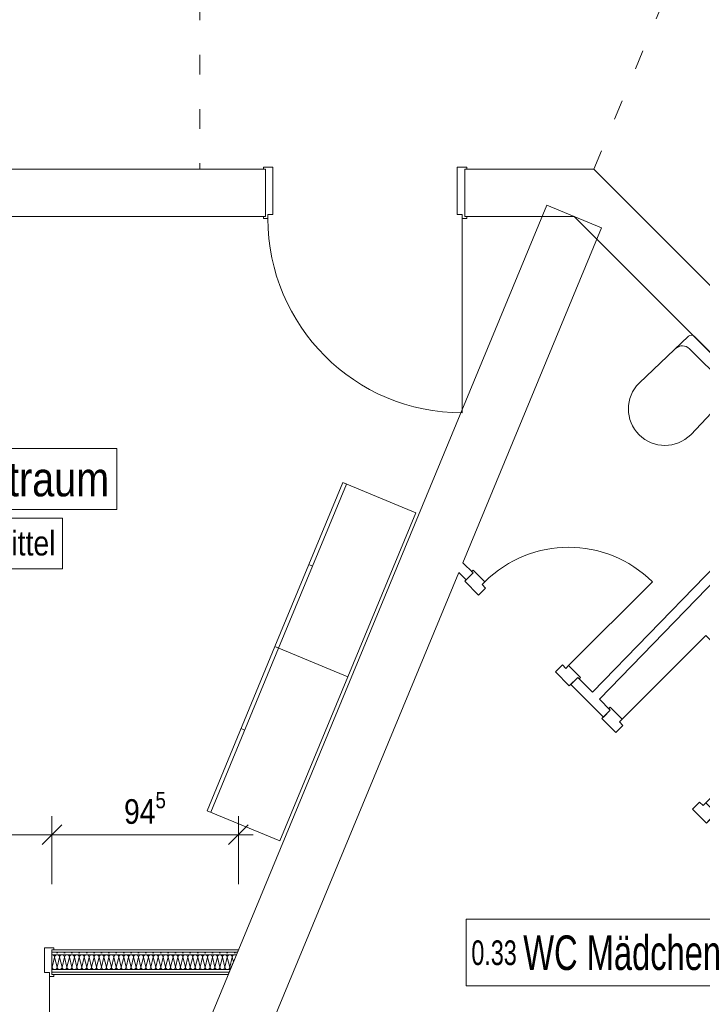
# Model space of a CAD drawing. Header units: metres. Extents: x -79 to 740, y -195 to 69.
# Tile 155 of 200: x 32.1 to 35.56, y 39.94 to 44.93. Entities that reach past the tile are written whole.
import ezdxf

# ---------------------------------------------------------------- set-up
doc = ezdxf.new("R2010")
doc.units = ezdxf.units.M
doc.header["$MEASUREMENT"] = 0
doc.linetypes.add('Punktlinie weit', pattern=[0.18, 0.005, -0.175])
for name, color, linetype in [('10 Wand außen', 7, 'Continuous'), ('10 Wand innen', 7, 'Continuous'), ('50 Sanitäreinrichtung', 7, 'Continuous'), ('80 Raum', 7, 'Continuous'), ('80 Raum 50stel', 7, 'Continuous'), ('90 Allgemein Bemaßung', 7, 'Continuous'), ('Abbruch_80 Raumbez Abbruch 50stel', 7, 'Continuous'), ('Neubau_10 Wand innen GK', 7, 'Continuous'), ('Neubau_50 Möblierung', 7, 'Continuous')]:
    doc.layers.add(name, color=color, linetype=linetype)
doc.styles.add('ERSTELLTER_STIL_2', font='ARIALN.TTF')
doc.dimstyles.new('ERSTELLTER_STIL__2', dxfattribs={"dimtxt": 0.125, "dimasz": 0.095143, "dimexe": 0.18, "dimexo": 0.25, "dimgap": 0, "dimtad": 1, "dimtih": 1, "dimtoh": 1, "dimzin": 0, "dimdsep": 46, "dimtxsty": 'ERSTELLTER_STIL_2', "dimblk": 'ARROWHEAD_6', "dimblk1": 'ARROWHEAD_6', "dimblk2": 'ARROWHEAD_6', "dimcen": 0.09, "dimclrd": 7, "dimclre": 7, "dimclrt": 7, "dimazin": 0, "dimtfac": 1, "dimtdec": 4, "dimtmove": 0, "dimatfit": 3, "dimfxl": 1, "dimtolj": 1, "dimtzin": 0, "dimarcsym": 0})
pattern_1 = [(0, (0, 0), (0, 0.0375), [0, -0.0375])]

# ---------------------------------------------------------------- blocks, each defined once
blk = doc.blocks.new('Blockrahmentür 1-Fl 27')
at = {"layer": '10 Wand außen', "color": 7, "linetype": 'Continuous', "lineweight": 13}
for p, q in [((0.4925, 0.01), (0.4925, 0.995)), ((-0.4925, 0.01), (-0.515, 0.01)), ((-0.515, 0.01), (-0.515, 0)), ((-0.515, 0), (-0.505, 0)), ((-0.505, 0), (-0.505, -0.24)), ((-0.4925, -0.01), (-0.4925, 0.01)), ((0.4925, -0.01), (0.4925, 0.01)), ((0.4925, 0.01), (0.515, 0.01)), ((0.515, 0), (0.505, 0)), ((0.505, 0), (0.505, -0.24)), ((0.515, 0.01), (0.515, 0)), ((-0.4675, -0.01), (-0.4925, -0.01)), ((-0.4675, -0.25), (-0.4675, -0.01)), ((0.4675, -0.25), (0.4675, -0.01)), ((0.4675, -0.01), (0.4925, -0.01)), ((-0.505, -0.24), (-0.515, -0.24)), ((-0.515, -0.24), (-0.515, -0.25)), ((0.505, -0.24), (0.515, -0.24)), ((0.515, -0.24), (0.515, -0.25)), ((-0.515, -0.25), (-0.4675, -0.25)), ((0.515, -0.25), (0.4675, -0.25))]:
    blk.add_line(p, q, dxfattribs=at)
at = {"layer": '10 Wand außen', "color": 7, "linetype": 'Continuous', "lineweight": 9}
for p, q in [((-0.505, 0), (-0.505, -0.24)), ((-0.505, 0), (-0.505, -0.24)), ((0.505, 0), (0.505, -0.24)), ((0.505, 0), (0.505, -0.24))]:
    blk.add_line(p, q, dxfattribs=at)
blk.add_arc((0.4925, 0.01), 0.985, 90, 180, dxfattribs=at)
blk = doc.blocks.new('Blockrahmentür 1-Fl 27_24')
at = {"layer": '10 Wand innen', "color": 7, "linetype": 'Continuous', "lineweight": 13}
for p, q in [((0.3, 0.01), (0.3, 0.61)), ((-0.3, 0.01), (-0.385, 0.01)), ((-0.385, 0.01), (-0.385, 0)), ((-0.385, 0), (-0.375, 0)), ((-0.375, 0), (-0.375, -0.06)), ((-0.3, -0.01), (-0.3, 0.01)), ((0.3, -0.01), (0.3, 0.01)), ((0.3, 0.01), (0.385, 0.01)), ((0.385, 0), (0.375, 0)), ((0.375, 0), (0.375, -0.06)), ((0.385, 0.01), (0.385, 0)), ((-0.275, -0.01), (-0.3, -0.01)), ((-0.275, -0.06), (-0.275, -0.01)), ((0.275, -0.06), (0.275, -0.01)), ((0.275, -0.01), (0.3, -0.01)), ((-0.375, -0.06), (-0.275, -0.06)), ((0.375, -0.06), (0.275, -0.06))]:
    blk.add_line(p, q, dxfattribs=at)
at = {"layer": '10 Wand innen', "color": 7, "linetype": 'Continuous', "lineweight": 9}
for p, q in [((-0.375, 0), (-0.375, -0.05)), ((-0.375, 0), (-0.375, -0.05)), ((0.375, 0), (0.375, -0.05)), ((0.375, 0), (0.375, -0.05))]:
    blk.add_line(p, q, dxfattribs=at)
blk.add_arc((0.3, 0.01), 0.6, 90, 180, dxfattribs=at)
blk = doc.blocks.new('*X116')
at = {"layer": 'Neubau_10 Wand innen GK', "color": 8, "linetype": 'Continuous', "lineweight": 9}
for p, q in [((32.2614, 40.1314), (32.2625, 40.1272)), ((32.275, 40.1772), (32.2625, 40.1272)), ((32.275, 40.1772), (32.2875, 40.1272)), ((32.3, 40.1772), (32.2875, 40.1272)), ((32.3, 40.1772), (32.3125, 40.1272)), ((32.325, 40.1772), (32.3125, 40.1272)), ((32.325, 40.1772), (32.3375, 40.1272)), ((32.35, 40.1772), (32.3375, 40.1272)), ((32.35, 40.1772), (32.3625, 40.1272)), ((32.375, 40.1772), (32.3625, 40.1272)), ((32.375, 40.1772), (32.3875, 40.1272)), ((32.4, 40.1772), (32.3875, 40.1272)), ((32.4, 40.1772), (32.4125, 40.1272)), ((32.425, 40.1772), (32.4125, 40.1272)), ((32.425, 40.1772), (32.4375, 40.1272)), ((32.45, 40.1772), (32.4375, 40.1272)), ((32.45, 40.1772), (32.4625, 40.1272)), ((32.475, 40.1772), (32.4625, 40.1272)), ((32.475, 40.1772), (32.4875, 40.1272)), ((32.5, 40.1772), (32.4875, 40.1272)), ((32.5, 40.1772), (32.5125, 40.1272)), ((32.525, 40.1772), (32.5125, 40.1272)), ((32.525, 40.1772), (32.5375, 40.1272)), ((32.55, 40.1772), (32.5375, 40.1272)), ((32.55, 40.1772), (32.5625, 40.1272)), ((32.575, 40.1772), (32.5625, 40.1272)), ((32.575, 40.1772), (32.5875, 40.1272)), ((32.6, 40.1772), (32.5875, 40.1272)), ((32.6, 40.1772), (32.6125, 40.1272)), ((32.625, 40.1772), (32.6125, 40.1272)), ((32.625, 40.1772), (32.6375, 40.1272)), ((32.65, 40.1772), (32.6375, 40.1272)), ((32.65, 40.1772), (32.6625, 40.1272)), ((32.675, 40.1772), (32.6625, 40.1272)), ((32.675, 40.1772), (32.6875, 40.1272)), ((32.7, 40.1772), (32.6875, 40.1272)), ((32.7, 40.1772), (32.7125, 40.1272)), ((32.725, 40.1772), (32.7125, 40.1272)), ((32.725, 40.1772), (32.7375, 40.1272)), ((32.75, 40.1772), (32.7375, 40.1272)), ((32.75, 40.1772), (32.7625, 40.1272)), ((32.775, 40.1772), (32.7625, 40.1272)), ((32.775, 40.1772), (32.7875, 40.1272)), ((32.8, 40.1772), (32.7875, 40.1272)), ((32.8, 40.1772), (32.8125, 40.1272)), ((32.825, 40.1772), (32.8125, 40.1272)), ((32.825, 40.1772), (32.8375, 40.1272)), ((32.85, 40.1772), (32.8375, 40.1272)), ((32.85, 40.1772), (32.8625, 40.1272)), ((32.875, 40.1772), (32.8625, 40.1272)), ((32.875, 40.1772), (32.8875, 40.1272)), ((32.9, 40.1772), (32.8875, 40.1272)), ((32.9, 40.1772), (32.9125, 40.1272)), ((32.925, 40.1772), (32.9125, 40.1272)), ((32.925, 40.1772), (32.9375, 40.1272)), ((32.95, 40.1772), (32.9375, 40.1272)), ((32.95, 40.1772), (32.9625, 40.1272)), ((32.975, 40.1772), (32.9625, 40.1272)), ((32.975, 40.1772), (32.9875, 40.1272)), ((33, 40.1772), (32.9875, 40.1272)), ((33, 40.1772), (33.0125, 40.1272)), ((33.025, 40.1772), (33.0125, 40.1272)), ((33.025, 40.1772), (33.0375, 40.1272)), ((33.05, 40.1772), (33.0375, 40.1272)), ((33.05, 40.1772), (33.0625, 40.1272)), ((33.075, 40.1772), (33.0625, 40.1272)), ((33.075, 40.1772), (33.0875, 40.1272)), ((33.1, 40.1772), (33.0875, 40.1272)), ((33.1, 40.1772), (33.1125, 40.1272)), ((33.125, 40.1772), (33.1125, 40.1272)), ((33.125, 40.1772), (33.1375, 40.1272)), ((33.15, 40.1772), (33.1375, 40.1272)), ((33.15, 40.1772), (33.1625, 40.1272)), ((33.175, 40.1772), (33.1625, 40.1272)), ((33.175, 40.1772), (33.1809, 40.1534))]:
    blk.add_line(p, q, dxfattribs=at)
for centre, start, end in [((32.2625, 40.1772), 90, 94.8777), ((32.2625, 40.1772), 0, 90), ((32.2875, 40.1772), 90, 180), ((32.2875, 40.1772), 0, 90), ((32.3125, 40.1772), 90, 180), ((32.3125, 40.1772), 0, 90), ((32.3375, 40.1772), 90, 180), ((32.3375, 40.1772), 0, 90), ((32.3625, 40.1772), 90, 180), ((32.3625, 40.1772), 0, 90), ((32.3875, 40.1772), 90, 180), ((32.3875, 40.1772), 0, 90), ((32.4125, 40.1772), 90, 180), ((32.4125, 40.1772), 0, 90), ((32.4375, 40.1772), 90, 180), ((32.4375, 40.1772), 0, 90), ((32.4625, 40.1772), 90, 180), ((32.4625, 40.1772), 0, 90), ((32.4875, 40.1772), 90, 180), ((32.4875, 40.1772), 0, 90), ((32.5125, 40.1772), 90, 180), ((32.5125, 40.1772), 0, 90), ((32.5375, 40.1772), 90, 180), ((32.5375, 40.1772), 0, 90), ((32.5625, 40.1772), 90, 180), ((32.5625, 40.1772), 0, 90), ((32.5875, 40.1772), 90, 180), ((32.5875, 40.1772), 0, 90), ((32.6125, 40.1772), 90, 180), ((32.6125, 40.1772), 0, 90), ((32.6375, 40.1772), 90, 180), ((32.6375, 40.1772), 0, 90), ((32.6625, 40.1772), 90, 180), ((32.6625, 40.1772), 0, 90), ((32.6875, 40.1772), 90, 180), ((32.6875, 40.1772), 0, 90), ((32.7125, 40.1772), 90, 180), ((32.7125, 40.1772), 0, 90), ((32.7375, 40.1772), 90, 180), ((32.7375, 40.1772), 0, 90), ((32.7625, 40.1772), 90, 180), ((32.7625, 40.1772), 0, 90), ((32.7875, 40.1772), 90, 180), ((32.7875, 40.1772), 0, 90), ((32.8125, 40.1772), 90, 180), ((32.8125, 40.1772), 0, 90), ((32.8375, 40.1772), 90, 180), ((32.8375, 40.1772), 0, 90), ((32.8625, 40.1772), 90, 180), ((32.8625, 40.1772), 0, 90), ((32.8875, 40.1772), 90, 180), ((32.8875, 40.1772), 0, 90), ((32.9125, 40.1772), 90, 180), ((32.9125, 40.1772), 0, 90), ((32.9375, 40.1772), 90, 180), ((32.9375, 40.1772), 0, 90), ((32.9625, 40.1772), 90, 180), ((32.9625, 40.1772), 0, 90), ((32.9875, 40.1772), 90, 180), ((32.9875, 40.1772), 0, 90), ((33.0125, 40.1772), 90, 180), ((33.0125, 40.1772), 0, 90), ((33.0375, 40.1772), 90, 180), ((33.0375, 40.1772), 0, 90), ((33.0625, 40.1772), 90, 180), ((33.0625, 40.1772), 0, 90), ((33.0875, 40.1772), 90, 180), ((33.0875, 40.1772), 0, 90), ((33.1125, 40.1772), 90, 180), ((33.1125, 40.1772), 0, 90), ((33.1375, 40.1772), 90, 180), ((33.1375, 40.1772), 0, 90), ((33.1625, 40.1772), 90, 180), ((33.1625, 40.1772), 0, 90), ((33.1875, 40.1772), 90, 180), ((33.1875, 40.1772), 53.4397, 90), ((32.25, 40.1272), 336.2015, 0), ((32.275, 40.1272), 180, 270), ((32.275, 40.1272), 270, 0), ((32.3, 40.1272), 180, 270), ((32.3, 40.1272), 270, 0), ((32.325, 40.1272), 180, 270), ((32.325, 40.1272), 270, 0), ((32.35, 40.1272), 180, 270), ((32.35, 40.1272), 270, 0), ((32.375, 40.1272), 180, 270), ((32.375, 40.1272), 270, 0), ((32.4, 40.1272), 180, 270), ((32.4, 40.1272), 270, 0), ((32.425, 40.1272), 180, 270), ((32.425, 40.1272), 270, 0), ((32.45, 40.1272), 180, 270), ((32.45, 40.1272), 270, 0), ((32.475, 40.1272), 180, 270), ((32.475, 40.1272), 270, 0), ((32.5, 40.1272), 180, 270), ((32.5, 40.1272), 270, 0), ((32.525, 40.1272), 180, 270), ((32.525, 40.1272), 270, 0), ((32.55, 40.1272), 180, 270), ((32.55, 40.1272), 270, 0), ((32.575, 40.1272), 180, 270), ((32.575, 40.1272), 270, 0), ((32.6, 40.1272), 180, 270), ((32.6, 40.1272), 270, 0), ((32.625, 40.1272), 180, 270), ((32.625, 40.1272), 270, 0), ((32.65, 40.1272), 180, 270), ((32.65, 40.1272), 270, 0), ((32.675, 40.1272), 180, 270), ((32.675, 40.1272), 270, 0), ((32.7, 40.1272), 180, 270), ((32.7, 40.1272), 270, 0), ((32.725, 40.1272), 180, 270), ((32.725, 40.1272), 270, 0), ((32.75, 40.1272), 180, 270), ((32.75, 40.1272), 270, 0), ((32.775, 40.1272), 180, 270), ((32.775, 40.1272), 270, 0), ((32.8, 40.1272), 180, 270), ((32.8, 40.1272), 270, 0), ((32.825, 40.1272), 180, 270), ((32.825, 40.1272), 270, 0), ((32.85, 40.1272), 180, 270), ((32.85, 40.1272), 270, 0), ((32.875, 40.1272), 180, 270), ((32.875, 40.1272), 270, 0), ((32.9, 40.1272), 180, 270), ((32.9, 40.1272), 270, 0), ((32.925, 40.1272), 180, 270), ((32.925, 40.1272), 270, 0), ((32.95, 40.1272), 180, 270), ((32.95, 40.1272), 270, 0), ((32.975, 40.1272), 180, 270), ((32.975, 40.1272), 270, 0), ((33, 40.1272), 180, 270), ((33, 40.1272), 270, 0), ((33.025, 40.1272), 180, 270), ((33.025, 40.1272), 270, 0), ((33.05, 40.1272), 180, 270), ((33.05, 40.1272), 270, 0), ((33.075, 40.1272), 180, 270), ((33.075, 40.1272), 270, 0), ((33.1, 40.1272), 180, 270), ((33.1, 40.1272), 270, 0), ((33.125, 40.1272), 180, 270), ((33.125, 40.1272), 270, 0), ((33.15, 40.1272), 180, 270), ((33.15, 40.1272), 270, 0), ((33.175, 40.1272), 180, 226.1593)]:
    blk.add_arc(centre, 0.0125, start, end, dxfattribs=at)
blk = doc.blocks.new('Blockrahmentür 1-Fl 27_25')
at = {"layer": 'Neubau_10 Wand innen GK', "color": 7, "linetype": 'Continuous', "lineweight": 13}
for p, q in [((0.4925, 0.01), (0.4925, 0.995)), ((-0.4925, 0.01), (-0.515, 0.01)), ((-0.515, 0.01), (-0.515, 0)), ((-0.505, 0), (-0.505, -0.0125)), ((-0.505, 0), (-0.505, -0.0125)), ((-0.4925, -0.01), (-0.4925, 0.01)), ((0.4925, -0.01), (0.4925, 0.01)), ((0.4925, 0.01), (0.515, 0.01)), ((0.505, 0), (0.505, -0.0125)), ((0.505, 0), (0.505, -0.0125)), ((0.515, 0.01), (0.515, 0)), ((-0.515, 0), (-0.505, 0)), ((-0.505, 0), (-0.505, -0.125)), ((-0.505, -0.0125), (-0.505, -0.025)), ((-0.505, -0.0125), (-0.505, -0.025)), ((-0.505, -0.025), (-0.505, -0.1)), ((-0.505, -0.025), (-0.505, -0.1)), ((-0.4675, -0.01), (-0.4925, -0.01)), ((-0.4675, -0.135), (-0.4675, -0.01)), ((0.4675, -0.135), (0.4675, -0.01)), ((0.4675, -0.01), (0.4925, -0.01)), ((0.515, 0), (0.505, 0)), ((0.505, 0), (0.505, -0.125)), ((0.505, -0.0125), (0.505, -0.025)), ((0.505, -0.0125), (0.505, -0.025)), ((0.505, -0.025), (0.505, -0.1)), ((0.505, -0.025), (0.505, -0.1)), ((-0.505, -0.125), (-0.515, -0.125)), ((-0.515, -0.125), (-0.515, -0.135)), ((-0.515, -0.135), (-0.4675, -0.135)), ((-0.505, -0.1), (-0.505, -0.1125)), ((-0.505, -0.1), (-0.505, -0.1125)), ((-0.505, -0.1125), (-0.505, -0.125)), ((-0.505, -0.1125), (-0.505, -0.125)), ((0.515, -0.135), (0.4675, -0.135)), ((0.505, -0.1), (0.505, -0.1125)), ((0.505, -0.1), (0.505, -0.1125)), ((0.505, -0.1125), (0.505, -0.125)), ((0.505, -0.1125), (0.505, -0.125)), ((0.505, -0.125), (0.515, -0.125)), ((0.515, -0.125), (0.515, -0.135))]:
    blk.add_line(p, q, dxfattribs=at)
at = {"layer": 'Neubau_10 Wand innen GK', "color": 7, "linetype": 'Continuous', "lineweight": 9}
blk.add_arc((0.4925, 0.01), 0.985, 90, 180, dxfattribs=at)
blk = doc.blocks.new('Wand WC 27')
at = {"layer": '50 Sanitäreinrichtung', "color": 7, "linetype": 'Continuous', "lineweight": 9}
blk.add_line((-0.1281, -0.0612), (0.1281, -0.0612), dxfattribs=at)
at = {"layer": '50 Sanitäreinrichtung', "color": 7, "linetype": 'Continuous', "lineweight": 9, "flags": 128}
blk.add_lwpolyline([(0.185, -0.365), (0.1757, -0.0196, 0.406228), (0.1559, 0), (-0.1559, 0, 0.406228), (-0.1757, -0.0196), (-0.185, -0.365, 1)], format="xyb", close=True, dxfattribs=at)
at = {"layer": '50 Sanitäreinrichtung', "color": 7, "linetype": 'Continuous', "lineweight": 9}
for centre, start, end in [((-0.1281, -0.1112), 89.9987, 178.4527), ((0.1281, -0.1112), 1.5473, 90.0013)]:
    blk.add_arc(centre, 0.05, start, end, dxfattribs=at)
blk = doc.blocks.new('Garderobe 01 27[23]_1', base_point=(33.3915, 41.7517))
at = {"layer": 'Neubau_50 Möblierung', "color": 8, "linetype": 'Continuous', "lineweight": 18}
for p, q in [((33.41, 41.7441), (33.0659, 40.9125)), ((33.3915, 41.7517), (33.41, 41.7441)), ((33.2195, 41.3359), (33.238, 41.3283))]:
    blk.add_line(p, q, dxfattribs=at)
at = {"layer": 'Neubau_50 Möblierung', "color": 8, "linetype": 'Continuous', "lineweight": 18, "flags": 128}
blk.add_lwpolyline([(33.3915, 41.7517), (33.0474, 40.9201), (33.4171, 40.7672), (33.7611, 41.5988)], close=True, dxfattribs=at)
blk = doc.blocks.new('Garderobe 01 27[24]_1', base_point=(33.7356, 42.5834))
at = {"layer": 'Neubau_50 Möblierung', "color": 8, "linetype": 'Continuous', "lineweight": 18}
for p, q in [((33.7356, 42.5834), (33.754, 42.5757)), ((33.754, 42.5757), (33.41, 41.7441)), ((33.5635, 42.1676), (33.582, 42.1599))]:
    blk.add_line(p, q, dxfattribs=at)
at = {"layer": 'Neubau_50 Möblierung', "color": 8, "linetype": 'Continuous', "lineweight": 18, "flags": 128}
blk.add_lwpolyline([(33.7356, 42.5834), (33.3915, 41.7517), (33.7611, 41.5988), (34.1052, 42.4305)], close=True, dxfattribs=at)
blk = doc.blocks.new('*D383')
at = {"layer": '90 Allgemein Bemaßung', "color": 7, "linetype": 'Continuous', "lineweight": 9}
for p, q in [((31.2514, 40.5481), (31.2514, 40.892)), ((32.2614, 40.5481), (32.2614, 40.892)), ((31.3015, 40.8482), (31.2014, 40.7481)), ((32.3115, 40.8482), (32.2114, 40.7481)), ((31.2514, 40.7981), (32.2614, 40.7981))]:
    blk.add_line(p, q, dxfattribs=at)
at = {"layer": '90 Allgemein Bemaßung', "color": 7, "lineweight": 9, "char_height": 0.125, "attachment_point": 7, "style": 'ERSTELLTER_STIL_2'}
for s, insert in [('\\A1;{\\pql;\\fArial Narrow|b0|i0|c0|p0;\\W1.000000;2,13\\fArial Narrow|b0|i0|c0|p0;\\W1.000000;\\A1{\\H.66x;\\S5^  ;}}', (31.589, 40.619)), ('\\A1;{\\pql;\\fArial Narrow|b0|i0|c0|p0;\\W1.000000;1,01}', (31.6156, 40.8231))]:
    blk.add_mtext(s, dxfattribs=dict(at, insert=insert))
blk = doc.blocks.new('ARROWHEAD_6')
at = {"color": 0, "linetype": 'Continuous', "lineweight": 0}
for p, q in [((0, 0), (-1, 0)), ((-0.5, -0.5), (0.5, 0.5))]:
    blk.add_line(p, q, dxfattribs=at)
blk = doc.blocks.new('*D384')
at = {"layer": '90 Allgemein Bemaßung', "color": 7, "linetype": 'Continuous', "lineweight": 9}
for p, q in [((32.2614, 40.5481), (32.2614, 40.892)), ((33.2063, 40.5481), (33.2063, 40.892)), ((32.3115, 40.8482), (32.2114, 40.7481)), ((33.1562, 40.7481), (33.2564, 40.8482)), ((32.2614, 40.7981), (33.2063, 40.7981)), ((33.2063, 40.7981), (33.2814, 40.7981))]:
    blk.add_line(p, q, dxfattribs=at)
at = {"layer": '90 Allgemein Bemaßung', "color": 7, "lineweight": 9, "insert": (32.6268, 40.8169), "char_height": 0.125, "attachment_point": 7, "style": 'ERSTELLTER_STIL_2'}
blk.add_mtext('\\A1;{\\pql;\\fArial Narrow|b0|i0|c0|p0;\\W1.000000;94\\fArial Narrow|b0|i0|c0|p0;\\W1.000000;\\A1{\\H.66x;\\S5^  ;}}', dxfattribs=at)

msp = doc.modelspace()

# ---------------------------------------------------------------- hatches: boundary and pattern name
at = {"layer": 'Neubau_10 Wand innen GK', "linetype": 'Continuous', "lineweight": 9}
h = msp.add_hatch(dxfattribs=at)
h.set_pattern_fill('Gipskarton_0001', color=8, style=0, pattern_type=2)
h.set_pattern_definition(pattern_1)
h.paths.add_polyline_path([(32.2614, 40.2147), (32.2614, 40.2022), (33.2011, 40.2022), (33.2063, 40.2147)])
h = msp.add_hatch(dxfattribs=at)
h.set_pattern_fill('Gipskarton_0001', color=8, style=0, pattern_type=2)
h.set_pattern_definition(pattern_1)
h.paths.add_polyline_path([(32.2614, 40.1897), (33.196, 40.1897), (33.2011, 40.2022), (32.2614, 40.2022)])
h = msp.add_hatch(dxfattribs=at)
h.set_pattern_fill('Gipskarton_0001', color=8, style=0, pattern_type=2)
h.set_pattern_definition(pattern_1)
h.paths.add_polyline_path([(32.2614, 40.1022), (33.1597, 40.1022), (33.1649, 40.1147), (32.2614, 40.1147)])
h = msp.add_hatch(dxfattribs=at)
h.set_pattern_fill('Gipskarton_0001', color=8, style=0, pattern_type=2)
h.set_pattern_definition(pattern_1)
h.paths.add_polyline_path([(33.1597, 40.1022), (32.2614, 40.1022), (32.2614, 40.0897), (33.1545, 40.0897)])

# ---------------------------------------------------------------- linework, layer by layer
at = {"layer": '10 Wand außen', "color": 7, "linetype": 'Continuous', "lineweight": 9}
for p, q in [((33.3432, 43.9319), (33.3432, 44.1719)), ((34.3532, 43.9319), (34.3532, 44.1719))]:
    msp.add_line(p, q, dxfattribs=at)
at = {"layer": '10 Wand außen', "color": 7, "linetype": 'Continuous', "lineweight": 9, "flags": 128}
for points in [[(33.3432, 44.1719), (27.9397, 44.1719)], [(35.0078, 44.1719), (34.3532, 44.1719)], [(35.0078, 44.1719), (35.2478, 43.9319)], [(34.7698, 43.9893), (31.7066, 36.5941)], [(35.047, 43.8745), (34.7698, 43.9893)], [(27.9397, 43.9319), (33.3432, 43.9319)], [(34.3532, 43.9319), (34.9084, 43.9319)], [(34.9084, 43.9319), (36.1426, 42.6977)], [(37.8322, 41.3476), (35.2478, 43.9319)], [(34.344, 42.1773), (35.047, 43.8745)], [(33.2814, 39.6121), (34.3233, 42.1273)]]:
    msp.add_lwpolyline(points, dxfattribs=at)
at = {"layer": '10 Wand innen', "color": 7, "linetype": 'Continuous', "lineweight": 9}
for p, q in [((34.3954, 42.1259), (34.3601, 42.0906)), ((34.9258, 41.5956), (34.8904, 41.5602)), ((35.0911, 41.4302), (35.0558, 41.3948))]:
    msp.add_line(p, q, dxfattribs=at)
at = {"layer": '10 Wand innen', "color": 7, "linetype": 'Continuous', "lineweight": 9, "flags": 128}
for points in [[(36.1426, 42.6977), (35.0001, 41.5212)], [(35.0355, 41.4858), (36.1779, 42.6624)], [(34.3954, 42.1259), (34.344, 42.1773)], [(34.3233, 42.1273), (34.3601, 42.0906)], [(35.0001, 41.5212), (34.9258, 41.5956)], [(34.8904, 41.5602), (35.0558, 41.3948)], [(35.0911, 41.4302), (35.0355, 41.4858)]]:
    msp.add_lwpolyline(points, dxfattribs=at)
at = {"layer": '80 Raum', "color": 8, "linetype": 'Punktlinie weit', "lineweight": 18}
for p, q in [((33.0107, 46.9519), (33.0107, 44.1719)), ((35.0078, 44.1719), (36.1593, 46.9519))]:
    msp.add_line(p, q, dxfattribs=at)
at = {"layer": '80 Raum', "color": 7, "linetype": 'Continuous', "lineweight": 9, "flags": 128}
msp.add_lwpolyline([(31.2991, 42.447), (32.5894, 42.447), (32.5894, 42.7564), (31.2991, 42.7564), (31.2991, 42.447)], close=True, dxfattribs=at)
at = {"layer": '80 Raum 50stel', "color": 8, "linetype": 'Continuous', "lineweight": 18, "flags": 128}
msp.add_lwpolyline([(34.3609, 40.0314), (35.9601, 40.0314), (35.9601, 40.3696), (34.3609, 40.3696), (34.3609, 40.0314)], close=True, dxfattribs=at)
at = {"layer": 'Abbruch_80 Raumbez Abbruch 50stel', "color": 40, "linetype": 'Continuous', "lineweight": 9, "true_color": 0xe6c200, "flags": 128}
msp.add_lwpolyline([(31.3068, 42.1465), (32.3142, 42.1465), (32.3142, 42.4024), (31.3068, 42.4024), (31.3068, 42.1465)], close=True, dxfattribs=at)
at = {"layer": 'Neubau_10 Wand innen GK', "color": 7, "linetype": 'Continuous', "lineweight": 13}
for p, q in [((32.2614, 40.2022), (32.2614, 40.2147)), ((33.2011, 40.2022), (32.2614, 40.2022)), ((32.2614, 40.1897), (32.2614, 40.2022)), ((33.196, 40.1897), (32.2614, 40.1897)), ((32.2614, 40.1147), (32.2614, 40.1897)), ((32.2614, 40.1147), (33.1649, 40.1147)), ((32.2614, 40.1022), (32.2614, 40.1147)), ((32.2614, 40.1022), (33.1597, 40.1022)), ((32.2614, 40.0897), (32.2614, 40.1022))]:
    msp.add_line(p, q, dxfattribs=at)
at = {"layer": 'Neubau_10 Wand innen GK', "color": 7, "linetype": 'Continuous', "lineweight": 13, "flags": 128}
for points in [[(33.2063, 40.2147), (32.2614, 40.2147)], [(33.196, 40.1897), (33.1649, 40.1147)], [(33.2011, 40.2022), (33.196, 40.1897)], [(33.2063, 40.2147), (33.2011, 40.2022)], [(32.2614, 40.0897), (33.1545, 40.0897)], [(33.1597, 40.1022), (33.1545, 40.0897)], [(33.1649, 40.1147), (33.1597, 40.1022)]]:
    msp.add_lwpolyline(points, dxfattribs=at)

# ---------------------------------------------------------------- block references
at = {"layer": '10 Wand außen', "color": 7, "linetype": 'Continuous', "lineweight": 13, "xscale": -1, "rotation": 180}
msp.add_blockref('Blockrahmentür 1-Fl 27', (33.8482, 43.9319), dxfattribs=at)
at = {"layer": '10 Wand innen', "color": 7, "linetype": 'Continuous', "lineweight": 13, "rotation": 314.9999999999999}
msp.add_blockref('Blockrahmentür 1-Fl 27_24', (34.6606, 41.8608), dxfattribs=at)
at = {"layer": '10 Wand innen', "color": 7, "linetype": 'Continuous', "lineweight": 13, "xscale": -1, "rotation": 314.9999999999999}
msp.add_blockref('Blockrahmentür 1-Fl 27_24', (35.3563, 41.165), dxfattribs=at)
at = {"layer": '50 Sanitäreinrichtung', "color": 7, "linetype": 'Continuous', "lineweight": 13, "rotation": 315}
msp.add_blockref('Wand WC 27', (35.6257, 43.2146), dxfattribs=at)
at = {"layer": 'Neubau_10 Wand innen GK', "color": 7, "linetype": 'Continuous', "lineweight": 13, "xscale": -1, "rotation": 180}
msp.add_blockref('Blockrahmentür 1-Fl 27_25', (31.7564, 40.0897), dxfattribs=at)
at = {"layer": 'Neubau_10 Wand innen GK', "color": 7, "lineweight": 9}
msp.add_blockref('*X116', (0, 0), dxfattribs=at)
at = {"layer": 'Neubau_50 Möblierung', "color": 8, "linetype": 'Continuous', "lineweight": 18}
for name, p in [('Garderobe 01 27[24]_1', (33.7356, 42.5834)), ('Garderobe 01 27[23]_1', (33.3915, 41.7517))]:
    msp.add_blockref(name, p, dxfattribs=at)

# ---------------------------------------------------------------- texts
at = {"layer": '80 Raum', "color": 7, "linetype": 'Continuous', "lineweight": 9, "insert": (31.3241, 42.5111), "char_height": 0.125, "attachment_point": 7, "style": 'ERSTELLTER_STIL_2'}
msp.add_mtext('\\A1;{\\pql;\\fArial Narrow|b0|i0|c0|p0;\\W1.000000;0.22a\\fArial Narrow|b0|i0|c0|p0;\\H1.400000x;\\W1.000000; Arztraum}', dxfattribs=at)
at = {"layer": '80 Raum 50stel', "color": 7, "linetype": 'Continuous', "lineweight": 9, "insert": (34.3859, 40.11), "char_height": 0.125, "attachment_point": 7, "style": 'ERSTELLTER_STIL_2'}
msp.add_mtext('\\A1;{\\pql;\\fArial Narrow|b0|i0|c0|p0;\\W1.000000;0.\\fArial Narrow|b0|i0|c0|p0;\\W1.000000;33\\fArial Narrow|b0|i0|c0|p0;\\W1.000000; \\fArial Narrow|b0|i0|c0|p0;\\H1.400000x;\\W1.000000;WC Mädchen}', dxfattribs=at)
at = {"layer": 'Abbruch_80 Raumbez Abbruch 50stel', "color": 40, "linetype": 'Continuous', "lineweight": 9, "true_color": 0xe6c200, "insert": (31.3318, 42.3388), "char_height": 0.125, "attachment_point": 1, "style": 'ERSTELLTER_STIL_2'}
msp.add_mtext('\\A1;{\\pql;\\fArial Narrow|b0|i0|c0|p0;\\W1.000000;0.22 Lehrmittel}', dxfattribs=at)

# ---------------------------------------------------------------- dimensions: what is measured, and where the dimension line sits
at = {"layer": '90 Allgemein Bemaßung', "color": 7, "linetype": 'Continuous', "lineweight": 9}
for base, p1, p2, picture, middle in [((33.2063, 40.7981), (32.2614, 40.0897), (33.2063, 40.2147), '*D384', (32.8903, 40.8856)), ((32.2614, 40.7981), (31.2514, 40.0897), (32.2614, 40.0897), '*D383', (31.7774, 40.8856))]:
    dim = msp.add_linear_dim(base=base, p1=p1, p2=p2, dimstyle='ERSTELLTER_STIL__2', dxfattribs=at)
    dim.commit()
    dim.dimension.update_dxf_attribs({"geometry": picture, "text_midpoint": middle, "dimtype": 160})

doc.saveas('drawing.dxf')
